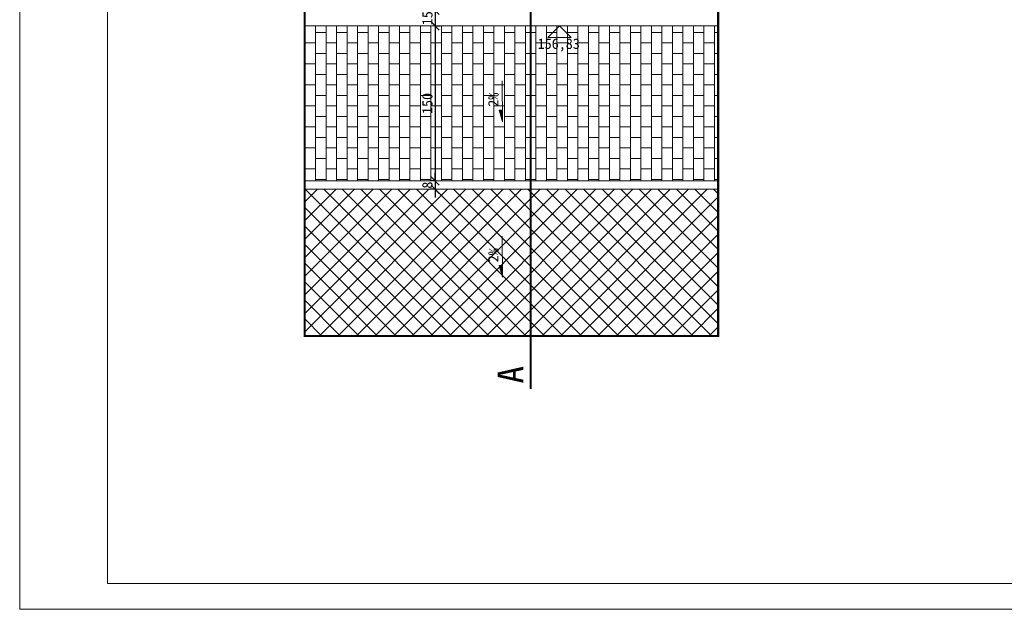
# Model space of a CAD drawing. Header units: millimetres. Extents: x -1373 to 28294, y -9636 to 187.
# Tile 1 of 133: x 314 to 1266, y -8502 to -7931. Entities that reach past the tile are written whole.
import ezdxf
from ezdxf.enums import TextEntityAlignment as Align

# ---------------------------------------------------------------- set-up
doc = ezdxf.new("R2010")
doc.units = ezdxf.units.MM
doc.linetypes.add('DASHED', pattern=[0.75, 0.5, -0.25])
doc.linetypes.add('HIDDEN2', pattern=[4.7625, 3.175, -1.5875])
doc.layers.add('1_DZIALKI', color=7, linetype='Continuous')
for name, color, linetype, lineweight in [('_k_kreskowanie', 250, 'Continuous', 9), ('_k_opis', 7, 'Continuous', 13), ('_k_widok', 7, 'Continuous', 18), ('_k_wymiar', 7, 'Continuous', 9), ('_k_zarys', 7, 'HIDDEN2', 20)]:
    doc.layers.add(name, color=color, linetype=linetype, lineweight=lineweight)
doc.layers.add('_k_niewidoczna', color=72, linetype='Continuous', lineweight=9, plot=False)
doc.styles.add('GENERATED_STYLE_1', font='MS Gothic.ttf')
doc.dimstyles.new('1 - 50   (cm)', dxfattribs={"dimscale": 5, "dimtxt": 2, "dimasz": 1.6, "dimexe": 1, "dimexo": 1, "dimgap": 0.5, "dimtad": 1, "dimdec": 0, "dimzin": 12, "dimdsep": 46, "dimtxsty": 'GENERATED_STYLE_1', "dimblk1": 'OBLIQUE', "dimblk2": 'OBLIQUE', "dimsah": 1, "dimcen": 0, "dimdle": 1, "dimclrd": 256, "dimclre": 256, "dimclrt": 4, "dimazin": 0, "dimtfac": 0.75, "dimtdec": 0, "dimtix": 1, "dimtmove": 1, "dimatfit": 3, "dimldrblk": 'OBLIQUE', "dimfxl": 1, "dimfxlon": 1, "dimtvp": 0.75, "dimtolj": 1, "dimtzin": 0, "dimarcsym": 0})

# ---------------------------------------------------------------- blocks, each defined once
blk = doc.blocks.new('_OBLIQUE')
at = {"color": 0, "linetype": 'ByBlock'}
blk.add_line((-0.5, -0.5), (0.5, 0.5), dxfattribs=at)
blk = doc.blocks.new('*D444')
at = {"layer": '_k_wymiar', "lineweight": -2, "transparency": 16777216}
for p, q in [((715.6, -7922.27), (715.6, -7914.27)), ((715.6, -7922.27), (720.6, -7922.27)), ((715.6, -7922.27), (715.6, -7937.27)), ((715.6, -7937.27), (720.6, -7937.27)), ((715.6, -7937.27), (715.6, -7945.27))]:
    blk.add_line(p, q, dxfattribs=at)
at = {"layer": 'Defpoints', "color": 0, "transparency": 16777216}
for p in [(715.6, -7922.27), (715.6, -7937.27), (715.6, -7937.27)]:
    blk.add_point(p, dxfattribs=at)
at = {"layer": '_k_wymiar', "lineweight": -2, "transparency": 16777216, "xscale": 8, "yscale": 8, "zscale": 8}
for p, rotation in [((715.6, -7922.27), 270), ((715.6, -7937.27), 90)]:
    blk.add_blockref('_OBLIQUE', p, dxfattribs=dict(at, rotation=rotation))
at = {"layer": '_k_wymiar', "color": 4, "transparency": 16777216, "insert": (708.1, -7929.77), "char_height": 10, "attachment_point": 5, "rotation": 90, "style": 'GENERATED_STYLE_1'}
blk.add_mtext('\\A1;15', dxfattribs=at)
blk = doc.blocks.new('*D445')
at = {"layer": '_k_wymiar', "lineweight": -2, "transparency": 16777216}
for p, q in [((715.6, -7932.27), (715.6, -8092.27)), ((715.6, -7937.27), (720.6, -7937.27)), ((715.6, -8087.27), (710.6, -8087.27))]:
    blk.add_line(p, q, dxfattribs=at)
at = {"layer": 'Defpoints', "color": 0, "transparency": 16777216}
for p in [(715.6, -7937.27), (715.6, -8087.27), (715.6, -8087.27)]:
    blk.add_point(p, dxfattribs=at)
at = {"layer": '_k_wymiar', "lineweight": -2, "transparency": 16777216, "xscale": 8, "yscale": 8, "zscale": 8}
for p, rotation in [((715.6, -7937.27), 90), ((715.6, -8087.27), 270)]:
    blk.add_blockref('_OBLIQUE', p, dxfattribs=dict(at, rotation=rotation))
at = {"layer": '_k_wymiar', "color": 4, "transparency": 16777216, "insert": (708.1, -8012.27), "char_height": 10, "attachment_point": 5, "rotation": 90, "style": 'GENERATED_STYLE_1'}
blk.add_mtext('\\A1;150', dxfattribs=at)
blk = doc.blocks.new('*D446')
at = {"layer": '_k_wymiar', "lineweight": -2, "transparency": 16777216}
for p, q in [((715.6, -8087.27), (715.6, -8079.27)), ((715.6, -8087.27), (710.6, -8087.27)), ((715.6, -8087.27), (715.6, -8095.27)), ((715.6, -8095.27), (710.6, -8095.27)), ((715.6, -8095.27), (715.6, -8103.27))]:
    blk.add_line(p, q, dxfattribs=at)
at = {"layer": 'Defpoints', "color": 0, "transparency": 16777216}
for p in [(715.6, -8087.27), (715.6, -8095.27), (715.6, -8095.27)]:
    blk.add_point(p, dxfattribs=at)
at = {"layer": '_k_wymiar', "lineweight": -2, "transparency": 16777216, "xscale": 8, "yscale": 8, "zscale": 8}
for p, rotation in [((715.6, -8087.27), 270), ((715.6, -8095.27), 90)]:
    blk.add_blockref('_OBLIQUE', p, dxfattribs=dict(at, rotation=rotation))
at = {"layer": '_k_wymiar', "color": 4, "transparency": 16777216, "insert": (708.1, -8091.27), "char_height": 10, "attachment_point": 5, "rotation": 90, "style": 'GENERATED_STYLE_1'}
blk.add_mtext('\\A1;8', dxfattribs=at)
blk = doc.blocks.new('spadek')
at = {"transparency": 33554559}
h = blk.add_hatch(color=256, dxfattribs=at)
h.dxf.hatch_style = 1
h.paths.add_polyline_path([(0, 0), (-0.258, -0.81), (-0.043, -0.879)])
at = {"layer": '_k_widok'}
blk.add_lwpolyline([(-0.902, -2.834), (0, 0), (-0.043, -0.879), (-0.258, -0.81)], dxfattribs=at)

msp = doc.modelspace()

# ---------------------------------------------------------------- hatches: boundary and pattern name
at = {"layer": '_k_kreskowanie'}
h = msp.add_hatch(dxfattribs=at)
h.set_pattern_fill('AR-B816', color=256, scale=0.05, angle=90)
h.set_pattern_definition([(90, (874.143, -872.119), (-10.16, 6e-16), []), (180, (874.143, -872.119), (-10.16, -10.16), [10.16, -10.16])])
h.paths.add_polyline_path([(989.45, -7937.27), (589.45, -7937.27), (589.45, -8087.27), (989.45, -8087.27)])
h = msp.add_hatch(dxfattribs=at)
h.set_pattern_fill('ANSI37', color=256, scale=4)
h.set_pattern_definition([(45, (874.143, -872.119), (-8.980256, 8.980256), []), (135, (874.143, -872.119), (-8.980256, -8.980256), [])])
h.paths.add_polyline_path([(989.45, -8095.27), (589.45, -8095.27), (589.45, -8237.27), (989.45, -8237.27)])

# ---------------------------------------------------------------- linework, layer by layer
at = {"layer": '_k_niewidoczna', "color": 161, "linetype": 'DASHED', "ltscale": 50, "true_color": 0x40a5ff, "const_width": 2}
msp.add_lwpolyline([(807.97, -8288.44), (807.97, -7218.6)], dxfattribs=at)
at = {"layer": '_k_widok'}
for points in [[(589.45, -7937.27), (989.45, -7937.27)], [(847.19, -7948.59), (835.87, -7937.27), (824.56, -7948.59), (847.19, -7948.59)], [(589.45, -8087.27), (989.45, -8087.27)], [(589.45, -8095.27), (989.45, -8095.27)]]:
    msp.add_lwpolyline(points, dxfattribs=at)
at = {"layer": '_k_wymiar'}
for points in [[(313.58, -7016.59), (2413.58, -7016.59), (2413.58, -8501.59), (313.58, -8501.59)], [(398.58, -7041.59), (2388.58, -7041.59), (2388.58, -8476.59), (398.58, -8476.59)]]:
    msp.add_lwpolyline(points, close=True, dxfattribs=at)
at = {"layer": '_k_zarys', "ltscale": 4, "const_width": 2}
msp.add_lwpolyline([(589.45, -7872.27), (589.45, -8237.27), (989.45, -8237.27), (989.45, -7872.27)], dxfattribs=at)

# ---------------------------------------------------------------- block references
at = {"layer": '_k_widok', "color": 1, "xscale": 13.333333, "yscale": 13.333333, "zscale": 13.333333, "rotation": 197.803089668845}
for p in [(780.63, -8030.01), (780.63, -8180.44)]:
    msp.add_blockref('spadek', p, dxfattribs=at)

# ---------------------------------------------------------------- texts
at = {"layer": '1_DZIALKI', "lineweight": 9, "style": 'GENERATED_STYLE_1'}
msp.add_text('156,83', height=10, rotation=0, dxfattribs=at).set_placement((835.21, -7955.75), align=Align.MIDDLE)
at = {"layer": '_k_niewidoczna', "color": 161, "true_color": 0x40a5ff, "insert": (800.99, -8283.18), "char_height": 25, "attachment_point": 7, "rotation": 90, "style": 'GENERATED_STYLE_1'}
msp.add_mtext('\\A1;A', dxfattribs=at)
at = {"layer": '_k_opis', "color": 7, "style": 'GENERATED_STYLE_1'}
for p in [(771.97, -8008.66), (771.97, -8159.1)]:
    msp.add_text('2%%%', height=10, rotation=89.53213, dxfattribs=at).set_placement(p, align=Align.MIDDLE)

# ---------------------------------------------------------------- dimensions: what is measured, and where the dimension line sits
at = {"layer": '_k_wymiar'}
for base, p1, p2, picture, middle in [((715.6, -7937.27), (715.6, -7922.27), (715.6, -7937.27), '*D444', (708.1, -7929.77)), ((715.6, -8087.27), (715.6, -7937.27), (715.6, -8087.27), '*D445', (708.1, -8012.27)), ((715.6, -8095.27), (715.6, -8087.27), (715.6, -8095.27), '*D446', (708.1, -8091.27))]:
    dim = msp.add_linear_dim(base=base, p1=p1, p2=p2, angle=90, dimstyle='1 - 50   (cm)', dxfattribs=at)
    dim.commit()
    dim.dimension.update_dxf_attribs({"geometry": picture, "text_midpoint": middle})

doc.saveas('drawing.dxf')
